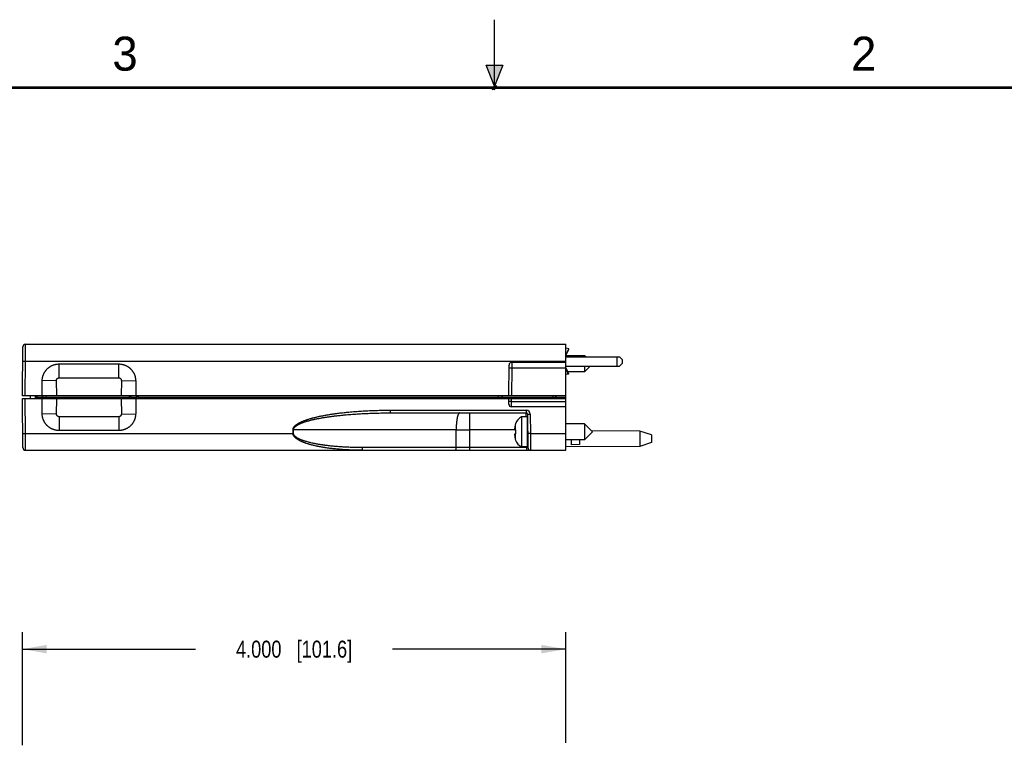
# Model space of a CAD drawing. Header units: inches. Extents: x 0 to 22, y 0 to 17.
# Tile 12 of 21: x 7.5 to 14.8, y 11.7 to 17. Entities that reach past the tile are written whole.
import ezdxf

# ---------------------------------------------------------------- set-up
doc = ezdxf.new("R2010")
doc.units = ezdxf.units.IN
doc.header["$LTSCALE"] = 1.21
doc.header["$MEASUREMENT"] = 0
doc.layers.get('0').update_dxf_attribs({"linetype": 'CONTINUOUS'})
doc.layers.add('DIMENSIONS', color=7, linetype='CONTINUOUS')
doc.styles.get("Standard").update_dxf_attribs({"font": 'txt', "width": 0.8})
doc.styles.add('TEXTSTYLE_2', font='txt')
doc.dimstyles.new('DIMSTYLE_2', dxfattribs={"dimtxt": 0.125, "dimasz": 0.18, "dimexe": 0.18, "dimexo": 0.0625, "dimgap": 0.09, "dimtad": 0, "dimtih": 1, "dimtoh": 1, "dimdec": 3, "dimzin": 4, "dimdsep": 46, "dimtxsty": 'STANDARD', "dimblk": '_FILLED', "dimblk1": '_FILLED', "dimblk2": '_FILLED', "dimcen": 0.09, "dimadec": 0, "dimazin": 0, "dimtp": 0.01, "dimtm": 0.01, "dimtfac": 1, "dimtdec": 3, "dimtofl": 0, "dimtmove": 0, "dimatfit": 3, "dimldrblk": '_FILLED', "dimfxl": 1, "dimtolj": 1, "dimtzin": 4, "dimarcsym": 0})

# ---------------------------------------------------------------- blocks, each defined once
blk = doc.blocks.new('_FILLED')
at = {"color": 0, "linetype": 'BYBLOCK'}
blk.add_solid([(0, 0), (-1, 0.174), (-1, -0.174)], dxfattribs=at)
blk = doc.blocks.new('*D18')
at = {"layer": 'DIMENSIONS', "color": 2, "linetype": 'CONTINUOUS'}
for p, q in [((7.5248, 11.6612), (7.5248, 12.4937)), ((11.5248, 11.679), (11.5248, 12.4937)), ((7.5248, 12.3687), (8.7998, 12.3687)), ((11.5248, 12.3687), (10.2498, 12.3687))]:
    blk.add_line(p, q, dxfattribs=at)
at = {"layer": 'DIMENSIONS', "color": 2, "linetype": 'CONTINUOUS', "xscale": 0.18, "yscale": 0.18, "zscale": 0.18, "rotation": 180}
blk.add_blockref('_FILLED', (7.5248, 12.3687), dxfattribs=at)
at = {"layer": 'DIMENSIONS', "color": 2, "linetype": 'CONTINUOUS', "xscale": 0.18, "yscale": 0.18, "zscale": 0.18}
blk.add_blockref('_FILLED', (11.5248, 12.3687), dxfattribs=at)
at = {"layer": 'DIMENSIONS', "color": 2, "linetype": 'CONTINUOUS', "insert": (9.5248, 12.4312), "char_height": 0.125, "width": 1.325, "attachment_point": 2, "line_spacing_factor": 0.9}
blk.add_mtext('4.000{\\Ftxt.shx;\\W1.000000;\\H0.125000; }[101.6]', dxfattribs=at)

msp = doc.modelspace()

# ---------------------------------------------------------------- hatches: boundary and pattern name
at = {"linetype": 'CONTINUOUS'}
msp.add_hatch(color=2, dxfattribs=at).paths.add_polyline_path([(11, 16.51), (10.9375, 16.6663), (11.0625, 16.6663)])

# ---------------------------------------------------------------- linework, layer by layer
at = {"color": 2, "linetype": 'CONTINUOUS'}
for p, q in [((11, 16.485), (11, 17)), ((11, 16.51), (10.9375, 16.6663)), ((10.9375, 16.6663), (11.0625, 16.6663)), ((11.0625, 16.6663), (11, 16.51)), ((11.015, 16.515), (10.985, 16.485)), ((10.985, 16.485), (11, 16.515)), ((11, 16.485), (11.015, 16.515))]:
    msp.add_line(p, q, dxfattribs=at)
at = {"color": 7, "linetype": 'CONTINUOUS'}
for p, q in [((7.5248, 14.2319), (7.528, 14.5921)), ((7.548, 14.6119), (11.5248, 14.6119)), ((11.5248, 13.8319), (11.5248, 14.6119)), ((11.5471, 14.5772), (11.5248, 14.582)), ((11.5248, 14.5282), (11.5474, 14.5765)), ((11.6631, 14.528), (11.5248, 14.528)), ((11.6399, 14.5209), (11.5248, 14.5209)), ((11.5248, 14.5189), (11.9202, 14.5189)), ((11.6399, 14.5209), (11.6399, 14.5189)), ((11.6721, 14.5189), (11.6631, 14.528)), ((11.6631, 14.528), (11.6631, 14.5189)), ((11.9202, 14.5189), (11.9399, 14.4993)), ((11.9399, 14.4993), (11.9399, 14.4716)), ((7.7958, 14.4669), (8.2339, 14.4669)), ((11.1048, 14.2319), (11.1068, 14.4591)), ((11.5248, 14.4789), (11.1268, 14.4789)), ((11.5248, 14.4519), (11.9202, 14.4519)), ((11.5248, 14.4499), (11.6399, 14.4499)), ((11.5248, 14.4376), (11.5444, 14.3938)), ((11.5248, 14.4327), (11.5425, 14.393)), ((11.6399, 14.4499), (11.6399, 14.4519)), ((11.7051, 14.4519), (11.6631, 14.4099)), ((11.6631, 14.4519), (11.6631, 14.4099)), ((11.9399, 14.4716), (11.9202, 14.4519)), ((11.5421, 14.3932), (11.5248, 14.3898)), ((11.5441, 14.3931), (11.5248, 14.3893)), ((11.6631, 14.4099), (11.5372, 14.4099)), ((11.5423, 14.3931), (11.5421, 14.3932)), ((11.5425, 14.393), (11.5423, 14.3931)), ((11.5425, 14.393), (11.5444, 14.3938)), ((11.5429, 14.3932), (11.5441, 14.3931)), ((7.6698, 14.2319), (7.6708, 14.343)), ((8.3589, 14.343), (8.3598, 14.2319)), ((11.5248, 14.2319), (7.5248, 14.2319)), ((7.528, 13.8518), (7.5248, 14.2119)), ((7.5248, 14.2119), (11.5248, 14.2119)), ((7.5828, 14.2319), (7.5828, 14.2119)), ((7.6198, 14.2319), (7.6198, 14.2119)), ((7.6279, 14.2119), (7.6281, 14.2319)), ((7.6708, 14.1008), (7.6698, 14.2119)), ((7.6752, 14.2119), (7.675, 14.2221)), ((8.3598, 14.2119), (8.3589, 14.1008)), ((11.0545, 14.2119), (11.0547, 14.2221)), ((11.1052, 14.1718), (11.1048, 14.2119)), ((11.4496, 14.2319), (11.4498, 14.2218)), ((11.5248, 14.1519), (11.1252, 14.1519)), ((10.2327, 14.1069), (11.2329, 14.1069)), ((11.2398, 14.0772), (11.1995, 14.0772)), ((11.1995, 14.0772), (11.1995, 13.8567)), ((11.2398, 14.0772), (11.2398, 13.8567)), ((11.2429, 14.097), (11.2451, 13.8518)), ((11.1552, 14.027), (11.1552, 14.0252)), ((11.6631, 14.026), (11.5248, 14.026)), ((11.7221, 13.9669), (11.6631, 14.026)), ((11.6631, 14.026), (11.6631, 13.9079)), ((8.2339, 13.9769), (7.7958, 13.9769)), ((11.1487, 13.9822), (11.1552, 13.9815)), ((11.1552, 13.9524), (11.1487, 13.9517)), ((11.1552, 13.9815), (11.1552, 13.9524)), ((11.2444, 13.9276), (11.2438, 13.9276)), ((11.7221, 13.9669), (11.6631, 13.9079)), ((12.0687, 13.9729), (11.7135, 13.9756)), ((12.1548, 13.9449), (12.0687, 13.9729)), ((12.0687, 13.9729), (12.0687, 13.8609)), ((12.1548, 13.9449), (12.1548, 13.8889)), ((11.1552, 13.9086), (11.1552, 13.9069)), ((11.2398, 13.8567), (11.1995, 13.8567)), ((11.6631, 13.9079), (11.5248, 13.9079)), ((12.0687, 13.8609), (11.5248, 13.8569)), ((11.5648, 13.9079), (11.5648, 13.8726)), ((11.6248, 13.8732), (11.5648, 13.8726)), ((11.6248, 13.9079), (11.6248, 13.8732)), ((12.1548, 13.8889), (12.0687, 13.8609)), ((7.548, 13.8319), (11.5248, 13.8319))]:
    msp.add_line(p, q, dxfattribs=at)
at = {"color": 9, "linetype": 'CONTINUOUS'}
for p, q in [((7.5471, 14.488), (7.548, 14.6119)), ((11.5248, 14.5295), (11.5471, 14.5772)), ((11.8999, 14.5189), (11.8999, 14.4519)), ((7.5271, 14.488), (7.5471, 14.488)), ((7.5448, 14.2319), (7.5471, 14.488)), ((7.5471, 14.488), (11.5248, 14.488)), ((7.7958, 14.3652), (7.7958, 14.4669)), ((8.2339, 14.3652), (8.2339, 14.4669)), ((11.1067, 14.4393), (11.1267, 14.4393)), ((11.1267, 14.4393), (11.1248, 14.2319)), ((11.1268, 14.4789), (11.1267, 14.4393)), ((11.1267, 14.4393), (11.5248, 14.4393)), ((11.5248, 14.432), (11.5421, 14.3932)), ((7.7958, 14.3652), (8.2339, 14.3652)), ((7.7763, 14.3453), (7.6708, 14.343)), ((7.7785, 14.2319), (7.7763, 14.3453)), ((8.2534, 14.3453), (8.2512, 14.2319)), ((8.2534, 14.3453), (8.3589, 14.343)), ((7.5471, 13.9558), (7.5448, 14.2119)), ((7.628, 14.2217), (7.633, 14.2218)), ((7.6329, 14.2119), (7.633, 14.2218)), ((7.633, 14.2218), (7.6331, 14.2319)), ((7.633, 14.2218), (7.675, 14.2218)), ((7.675, 14.2221), (7.7, 14.2221)), ((7.7, 14.2221), (7.7, 14.2319)), ((7.7002, 14.2119), (7.7, 14.2221)), ((7.7, 14.2221), (8.3132, 14.2221)), ((7.7763, 14.0985), (7.7785, 14.2119)), ((8.2512, 14.2119), (8.2534, 14.0985)), ((8.3132, 14.2221), (8.3132, 14.2319)), ((8.3132, 14.2221), (8.3132, 14.2119)), ((8.3257, 14.2221), (8.366, 14.2221)), ((8.3257, 14.2221), (8.3257, 14.2119)), ((8.3661, 14.2119), (8.366, 14.2221)), ((8.3785, 14.2221), (8.3785, 14.2319)), ((8.3786, 14.2119), (8.3785, 14.2221)), ((8.3785, 14.2221), (11.0297, 14.2221)), ((11.0295, 14.2119), (11.0297, 14.2221)), ((11.0297, 14.2221), (11.0297, 14.2319)), ((11.0297, 14.2221), (11.0547, 14.2221)), ((11.0547, 14.2218), (11.4298, 14.2218)), ((11.125, 14.1912), (11.1248, 14.2119)), ((11.4296, 14.2319), (11.4298, 14.2218)), ((11.4298, 14.2119), (11.4298, 14.2218)), ((11.4298, 14.2218), (11.4498, 14.2218)), ((11.4548, 14.2218), (11.4498, 14.2218)), ((11.4548, 14.2218), (11.4546, 14.2319)), ((11.4548, 14.2218), (11.5248, 14.2218)), ((11.125, 14.1912), (11.5248, 14.1912)), ((11.1252, 14.1519), (11.125, 14.1912)), ((7.7763, 14.0985), (7.6708, 14.1008)), ((7.7958, 14.0787), (7.7958, 13.9769)), ((8.2339, 14.0787), (7.7958, 14.0787)), ((8.2339, 14.0787), (8.2339, 13.9769)), ((8.2534, 14.0985), (8.3589, 14.1008)), ((10.2327, 14.1268), (11.2329, 14.1268)), ((10.2327, 14.1268), (10.2327, 14.1069)), ((10.8185, 13.983), (10.8185, 14.1069)), ((11.2329, 14.1268), (11.2329, 14.1069)), ((11.2332, 14.0772), (11.2329, 14.1069)), ((11.2429, 14.097), (11.2629, 14.097)), ((11.2629, 14.097), (11.2642, 13.9558)), ((11.1517, 14.0129), (11.1517, 13.9819)), ((11.2438, 13.9996), (11.2438, 13.9276)), ((7.5271, 13.9558), (7.5471, 13.9558)), ((7.5471, 13.9558), (9.5171, 13.9558)), ((7.548, 13.8319), (7.5471, 13.9558)), ((9.5171, 13.9558), (9.5172, 13.983)), ((9.5171, 13.9558), (9.5212, 13.9558)), ((9.5172, 13.983), (9.5212, 13.983)), ((9.5212, 13.9558), (9.5212, 13.983)), ((10.718, 13.983), (9.5212, 13.983)), ((10.7179, 13.8518), (10.718, 13.983)), ((10.718, 13.983), (10.8185, 13.983)), ((10.8184, 13.8518), (10.8185, 13.983)), ((11.1486, 13.983), (10.8185, 13.983)), ((11.1517, 13.952), (11.1517, 13.921)), ((11.2642, 13.9558), (11.2442, 13.9558)), ((11.2642, 13.9558), (11.5248, 13.9558)), ((11.2642, 13.9558), (11.2651, 13.8319)), ((10.7179, 13.8518), (10.0286, 13.8518)), ((10.8184, 13.8518), (10.7179, 13.8518)), ((11.2351, 13.8518), (10.8184, 13.8518)), ((10.8184, 13.8319), (10.8184, 13.8518)), ((11.2351, 13.8518), (11.235, 13.8567)), ((11.2351, 13.8518), (11.2351, 13.8319)), ((11.2451, 13.8518), (11.2351, 13.8518))]:
    msp.add_line(p, q, dxfattribs=at)
at = {"color": 7, "linetype": 'CONTINUOUS', "const_width": 0.02}
msp.add_lwpolyline([(21.5, 16.5), (0.5, 16.5)], dxfattribs=at)
at = {"color": 7, "linetype": 'CONTINUOUS'}
for centre, radius, start, end in [((7.548, 14.5919), 0.02, 89.99994, 179.49269), ((11.1268, 14.4589), 0.02, 90, 179.5), ((7.665, 14.2219), 0.01, 1, 90), ((11.0647, 14.2219), 0.01, 91.49057, 179), ((11.4598, 14.2219), 0.01, 181, 270), ((11.1252, 14.1719), 0.02, 180.5, 270), ((11.2426, 13.9944), 0.0933, 117.5225, 159.56387), ((11.2329, 14.0969), 0.01, 0.5, 90), ((11.3096, 13.9809), 0.1616, 174.64763, 177.72704), ((11.3644, 13.967), 0.2177, 167.82098, 172.347), ((11.2475, 13.9922), 0.0981, 160.33119, 167.84111), ((11.2486, 13.992), 0.0992, 165.51379, 167.82296), ((11.2438, 14.0102), 0.00394, 180, 269.14197), ((11.2043, 13.9911), 0.0563, 183.92839, 189.10858), ((11.2043, 13.9427), 0.0563, 170.89142, 176.07161), ((11.3097, 13.953), 0.1617, 182.27385, 185.35147), ((11.3644, 13.9669), 0.2177, 187.653, 192.17902), ((11.2475, 13.9417), 0.0981, 192.15889, 199.66881), ((11.2438, 13.9236), 0.00394, 90, 180), ((7.548, 13.8519), 0.02, 180.50731, 270.00006), ((11.2426, 13.9394), 0.0933, 200.43613, 242.4775), ((11.2651, 13.8519), 0.02, 180.5, 270)]:
    msp.add_arc(centre, radius, start, end, dxfattribs=at)
at = {"color": 9, "linetype": 'CONTINUOUS'}
for centre, radius, start, end in [((8.3194, 11.0463), 3.1758, 89.88772, 90.11296), ((8.3723, 11.0482), 3.1739, 89.88717, 90.1128), ((11.2329, 14.0968), 0.03, 0.50013, 89.99987)]:
    msp.add_arc(centre, radius, start, end, dxfattribs=at)
at = {"color": 7, "linetype": 'CONTINUOUS'}
for points, knots in [([(11.5474, 14.5765), (11.5474, 14.5765), (11.5474, 14.5766), (11.5474, 14.5767), (11.5474, 14.5767), (11.5474, 14.5768), (11.5473, 14.5769), (11.5473, 14.577), (11.5472, 14.5771), (11.5471, 14.5772), (11.5471, 14.5772)], [0, 0, 0, 0, 0.093183, 0.190299, 0.294808, 0.409429, 0.536119, 0.676235, 0.830683, 1, 1, 1, 1]), ([(7.6708, 14.343), (7.6708, 14.3471), (7.6713, 14.3552), (7.6729, 14.3653), (7.6747, 14.3732), (7.6761, 14.3781), (7.6774, 14.382), (7.6787, 14.3858), (7.6806, 14.3905), (7.6831, 14.3961), (7.6859, 14.4015), (7.6889, 14.4068), (7.6922, 14.412), (7.6958, 14.4169), (7.6995, 14.4217), (7.7035, 14.4263), (7.7078, 14.4307), (7.7122, 14.4349), (7.7168, 14.4389), (7.7217, 14.4426), (7.7267, 14.4461), (7.7318, 14.4494), (7.7372, 14.4524), (7.7426, 14.4551), (7.7482, 14.4576), (7.753, 14.4594), (7.7568, 14.4607), (7.7607, 14.4619), (7.7656, 14.4633), (7.7735, 14.465), (7.7836, 14.4665), (7.7917, 14.4669), (7.7958, 14.4669)], [0, 0, 0, 0, 0.062484, 0.124969, 0.156221, 0.187473, 0.2031, 0.218727, 0.249978, 0.28123, 0.312482, 0.343734, 0.374986, 0.406238, 0.43749, 0.468742, 0.499994, 0.531246, 0.562498, 0.593751, 0.625003, 0.656256, 0.687508, 0.718761, 0.750013, 0.781266, 0.796893, 0.812521, 0.843773, 0.875026, 0.937513, 1, 1, 1, 1]), ([(8.2339, 14.4669), (8.2379, 14.4669), (8.2461, 14.4665), (8.2562, 14.465), (8.2641, 14.4633), (8.269, 14.4619), (8.2729, 14.4607), (8.2767, 14.4594), (8.2815, 14.4576), (8.2871, 14.4551), (8.2925, 14.4524), (8.2978, 14.4494), (8.303, 14.4461), (8.308, 14.4426), (8.3128, 14.4389), (8.3175, 14.4349), (8.3219, 14.4307), (8.3261, 14.4263), (8.3302, 14.4217), (8.3339, 14.4169), (8.3375, 14.412), (8.3408, 14.4068), (8.3438, 14.4015), (8.3466, 14.3961), (8.3491, 14.3905), (8.351, 14.3858), (8.3523, 14.382), (8.3536, 14.3781), (8.355, 14.3732), (8.3568, 14.3653), (8.3584, 14.3552), (8.3588, 14.3471), (8.3589, 14.343)], [0, 0, 0, 0, 0.062487, 0.124974, 0.156227, 0.187479, 0.203107, 0.218734, 0.249987, 0.281239, 0.312492, 0.343744, 0.374997, 0.406249, 0.437502, 0.468754, 0.500006, 0.531258, 0.56251, 0.593762, 0.625014, 0.656266, 0.687518, 0.71877, 0.750022, 0.781273, 0.7969, 0.812527, 0.843779, 0.875031, 0.937516, 1, 1, 1, 1]), ([(11.5444, 14.3938), (11.5444, 14.3938), (11.5444, 14.3938), (11.5444, 14.3937), (11.5444, 14.3936), (11.5443, 14.3935), (11.5443, 14.3934), (11.5442, 14.3933), (11.5441, 14.3932), (11.5441, 14.3932), (11.5441, 14.3931)], [0, 0, 0, 0, 0.093183, 0.190299, 0.294808, 0.409429, 0.536119, 0.676235, 0.830683, 1, 1, 1, 1]), ([(7.7958, 13.9769), (7.7917, 13.9769), (7.7856, 13.9772), (7.7776, 13.9782), (7.7715, 13.9793), (7.7656, 13.9806), (7.7607, 13.9819), (7.7568, 13.9832), (7.753, 13.9845), (7.7482, 13.9863), (7.7426, 13.9888), (7.7372, 13.9915), (7.7318, 13.9945), (7.7275, 13.9972), (7.7242, 13.9995), (7.7209, 14.0019), (7.7168, 14.005), (7.7122, 14.0089), (7.7078, 14.0131), (7.7035, 14.0175), (7.6995, 14.0221), (7.6958, 14.0269), (7.6922, 14.0319), (7.6889, 14.037), (7.6859, 14.0423), (7.6831, 14.0478), (7.6806, 14.0533), (7.6784, 14.059), (7.6764, 14.0648), (7.6747, 14.0707), (7.6729, 14.0786), (7.6713, 14.0886), (7.6708, 14.0968), (7.6708, 14.1008)], [0, 0, 0, 0, 0.062486, 0.093738, 0.12499, 0.156242, 0.187494, 0.203121, 0.218749, 0.250001, 0.281253, 0.312505, 0.343757, 0.375008, 0.390635, 0.406263, 0.437514, 0.468766, 0.500018, 0.531269, 0.562521, 0.593772, 0.625024, 0.656275, 0.687526, 0.718777, 0.750029, 0.78128, 0.812531, 0.843782, 0.875033, 0.937517, 1, 1, 1, 1]), ([(8.3589, 14.1008), (8.3588, 14.0968), (8.3584, 14.0886), (8.3568, 14.0786), (8.355, 14.0707), (8.3533, 14.0648), (8.3513, 14.059), (8.3491, 14.0533), (8.3466, 14.0478), (8.3438, 14.0423), (8.3408, 14.037), (8.3375, 14.0319), (8.3339, 14.0269), (8.3302, 14.0221), (8.3261, 14.0175), (8.3219, 14.0131), (8.3175, 14.0089), (8.3128, 14.005), (8.3088, 14.0019), (8.3055, 13.9995), (8.3022, 13.9972), (8.2978, 13.9945), (8.2925, 13.9915), (8.2871, 13.9888), (8.2815, 13.9863), (8.2767, 13.9845), (8.2729, 13.9832), (8.269, 13.9819), (8.2641, 13.9806), (8.2581, 13.9793), (8.2521, 13.9782), (8.2441, 13.9772), (8.2379, 13.9769), (8.2339, 13.9769)], [0, 0, 0, 0, 0.062483, 0.124967, 0.156218, 0.187469, 0.21872, 0.249971, 0.281223, 0.312474, 0.343725, 0.374976, 0.406228, 0.437479, 0.468731, 0.499982, 0.531234, 0.562486, 0.593737, 0.609365, 0.624992, 0.656243, 0.687495, 0.718747, 0.749999, 0.781251, 0.796879, 0.812506, 0.843758, 0.87501, 0.906262, 0.937514, 1, 1, 1, 1]), ([(9.5212, 13.983), (9.5212, 13.9835), (9.5212, 13.9845), (9.5214, 13.9859), (9.5216, 13.9873), (9.5219, 13.9888), (9.5223, 13.9901), (9.5228, 13.9915), (9.5234, 13.9928), (9.5242, 13.9946), (9.5254, 13.9967), (9.5271, 13.999), (9.5289, 14.0013), (9.5308, 14.0035), (9.5329, 14.0055), (9.535, 14.0074), (9.5372, 14.0093), (9.5395, 14.0111), (9.5419, 14.0128), (9.5442, 14.0144), (9.5467, 14.016), (9.5491, 14.0175), (9.5516, 14.019), (9.5541, 14.0204), (9.5567, 14.0218), (9.5601, 14.0236), (9.5644, 14.0257), (9.5688, 14.0277), (9.5723, 14.0293), (9.5759, 14.0308), (9.5821, 14.0334), (9.5911, 14.0368), (9.6002, 14.0399), (9.6076, 14.0423), (9.6131, 14.0441), (9.6186, 14.0458), (9.6242, 14.0474), (9.6297, 14.049), (9.6372, 14.051), (9.6446, 14.0529), (9.6521, 14.0548), (9.6596, 14.0566), (9.6671, 14.0584), (9.6746, 14.06), (9.6822, 14.0617), (9.6916, 14.0636), (9.703, 14.0659), (9.7143, 14.068), (9.7257, 14.0701), (9.7371, 14.0721), (9.7485, 14.074), (9.7599, 14.0758), (9.7714, 14.0775), (9.7828, 14.0791), (9.7943, 14.0807), (9.8057, 14.0823), (9.8172, 14.0837), (9.8287, 14.0851), (9.8402, 14.0865), (9.8517, 14.0878), (9.867, 14.0894), (9.8824, 14.091), (9.8977, 14.0924), (9.9131, 14.0938), (9.9323, 14.0954), (9.9553, 14.0972), (9.9784, 14.0988), (10.0015, 14.1003), (10.0246, 14.1016), (10.0554, 14.1031), (10.0862, 14.1044), (10.117, 14.1053), (10.1402, 14.1059), (10.1633, 14.1064), (10.1941, 14.1068), (10.2173, 14.1069), (10.2327, 14.1069)], [0, 0, 0, 0, 0.001954, 0.003907, 0.005861, 0.007815, 0.009769, 0.011722, 0.013676, 0.01563, 0.019537, 0.023444, 0.027351, 0.031258, 0.035165, 0.039072, 0.042979, 0.046886, 0.050794, 0.054701, 0.058608, 0.062515, 0.066422, 0.070328, 0.074235, 0.078142, 0.085956, 0.093769, 0.097676, 0.101582, 0.109396, 0.125021, 0.140647, 0.14846, 0.156273, 0.164086, 0.171899, 0.179712, 0.187525, 0.20315, 0.210963, 0.218775, 0.234401, 0.242213, 0.250026, 0.265651, 0.281276, 0.296901, 0.312526, 0.328151, 0.343776, 0.359401, 0.375026, 0.39065, 0.406275, 0.4219, 0.437524, 0.453149, 0.468774, 0.484398, 0.500023, 0.531272, 0.546897, 0.562521, 0.59377, 0.625019, 0.656268, 0.687516, 0.718765, 0.750014, 0.81251, 0.843759, 0.875007, 0.906256, 0.937504, 1, 1, 1, 1])]:
    msp.add_open_spline(points, degree=3, knots=knots, dxfattribs=at)
at = {"color": 9, "linetype": 'CONTINUOUS'}
for points, knots in [([(7.7763, 14.3453), (7.7763, 14.346), (7.7764, 14.3473), (7.7766, 14.3492), (7.777, 14.3508), (7.7774, 14.352), (7.7778, 14.3532), (7.7785, 14.3547), (7.7793, 14.3561), (7.78, 14.3571), (7.7808, 14.3582), (7.7819, 14.3594), (7.7831, 14.3605), (7.7841, 14.3613), (7.7851, 14.362), (7.7865, 14.3629), (7.788, 14.3636), (7.7892, 14.3641), (7.7904, 14.3645), (7.792, 14.3649), (7.7939, 14.3651), (7.7952, 14.3652), (7.7958, 14.3652)], [0, 0, 0, 0, 0.062494, 0.124988, 0.187482, 0.218739, 0.249996, 0.31249, 0.374985, 0.406242, 0.437499, 0.499994, 0.562489, 0.593747, 0.625004, 0.6875, 0.749996, 0.781253, 0.812511, 0.875007, 0.937503, 1, 1, 1, 1]), ([(8.2339, 14.3652), (8.2345, 14.3652), (8.2358, 14.3651), (8.2377, 14.3649), (8.2393, 14.3645), (8.2405, 14.3641), (8.2417, 14.3636), (8.2432, 14.3629), (8.2446, 14.362), (8.2456, 14.3613), (8.2466, 14.3605), (8.2478, 14.3594), (8.2489, 14.3582), (8.2497, 14.3571), (8.2504, 14.3561), (8.2512, 14.3547), (8.2519, 14.3532), (8.2523, 14.352), (8.2527, 14.3508), (8.2531, 14.3492), (8.2533, 14.3473), (8.2534, 14.346), (8.2534, 14.3453)], [0, 0, 0, 0, 0.062497, 0.124993, 0.187489, 0.218747, 0.250004, 0.3125, 0.374996, 0.406253, 0.437511, 0.500006, 0.562501, 0.593758, 0.625015, 0.68751, 0.750004, 0.781261, 0.812518, 0.875012, 0.937506, 1, 1, 1, 1]), ([(7.6751, 14.2163), (7.6744, 14.2161), (7.6729, 14.2155), (7.6707, 14.2148), (7.6686, 14.2141), (7.6668, 14.2136), (7.6654, 14.2132), (7.6643, 14.2129), (7.6633, 14.2126), (7.6623, 14.2124), (7.6613, 14.2122), (7.6604, 14.2121), (7.6596, 14.212), (7.659, 14.2119), (7.6587, 14.2119), (7.6586, 14.2119)], [0, 0, 0, 0, 0.136367, 0.271136, 0.403833, 0.533803, 0.597493, 0.660125, 0.721512, 0.781431, 0.839608, 0.895701, 0.949312, 0.975055, 1, 1, 1, 1]), ([(8.3257, 14.2221), (8.3257, 14.2224), (8.3257, 14.2231), (8.3256, 14.224), (8.3255, 14.225), (8.3253, 14.2259), (8.3251, 14.2267), (8.3248, 14.2276), (8.3245, 14.2283), (8.3242, 14.2291), (8.3239, 14.2297), (8.3235, 14.2303), (8.323, 14.2308), (8.3226, 14.2312), (8.3221, 14.2315), (8.3217, 14.2317), (8.3214, 14.2318), (8.3212, 14.2319), (8.3209, 14.2319), (8.3208, 14.2319), (8.3207, 14.2319)], [0, 0, 0, 0, 0.081198, 0.161719, 0.241005, 0.318515, 0.393742, 0.466219, 0.535536, 0.601349, 0.663402, 0.721544, 0.775753, 0.826169, 0.873123, 0.917171, 0.938363, 0.959144, 0.979645, 1, 1, 1, 1]), ([(8.3661, 14.2221), (8.366, 14.2224), (8.366, 14.2231), (8.3659, 14.224), (8.3658, 14.225), (8.3657, 14.2259), (8.3654, 14.2267), (8.3652, 14.2276), (8.3649, 14.2283), (8.3646, 14.2291), (8.3642, 14.2297), (8.3638, 14.2303), (8.3634, 14.2308), (8.363, 14.2312), (8.3625, 14.2315), (8.3621, 14.2317), (8.3618, 14.2318), (8.3615, 14.2319), (8.3613, 14.2319), (8.3611, 14.2319), (8.3611, 14.2319)], [0, 0, 0, 0, 0.081198, 0.161719, 0.241005, 0.318515, 0.393742, 0.466219, 0.535536, 0.601349, 0.663402, 0.721544, 0.775753, 0.826169, 0.873123, 0.917171, 0.938363, 0.959144, 0.979645, 1, 1, 1, 1]), ([(11.0711, 14.2119), (11.071, 14.2119), (11.0707, 14.2119), (11.0701, 14.212), (11.0693, 14.2121), (11.0684, 14.2122), (11.0674, 14.2124), (11.0664, 14.2126), (11.0654, 14.2129), (11.0643, 14.2132), (11.0629, 14.2136), (11.0611, 14.2141), (11.059, 14.2148), (11.0568, 14.2155), (11.0553, 14.2161), (11.0546, 14.2163)], [0, 0, 0, 0, 0.024941, 0.050685, 0.104298, 0.160392, 0.218569, 0.278488, 0.339875, 0.402506, 0.466196, 0.596168, 0.728865, 0.863633, 1, 1, 1, 1]), ([(11.4598, 14.2119), (11.4597, 14.2119), (11.4595, 14.2119), (11.4592, 14.212), (11.4588, 14.2121), (11.4584, 14.2123), (11.4579, 14.2126), (11.4575, 14.213), (11.4571, 14.2135), (11.4567, 14.214), (11.4563, 14.2146), (11.456, 14.2153), (11.4557, 14.2161), (11.4555, 14.2168), (11.4553, 14.2174), (11.4552, 14.218), (11.455, 14.2188), (11.4549, 14.2196), (11.4548, 14.2202), (11.4548, 14.2209), (11.4548, 14.2214), (11.4548, 14.2218)], [0, 0, 0, 0, 0.019339, 0.03876, 0.078482, 0.120194, 0.164685, 0.212588, 0.264389, 0.320409, 0.380827, 0.445693, 0.51492, 0.588289, 0.626424, 0.66545, 0.745885, 0.828972, 0.871282, 0.913963, 1, 1, 1, 1]), ([(11.125, 14.1912), (11.1244, 14.1912), (11.1231, 14.1912), (11.1211, 14.1912), (11.1192, 14.1912), (11.1174, 14.1912), (11.1156, 14.1912), (11.1139, 14.1912), (11.1124, 14.1912), (11.1109, 14.1912), (11.1098, 14.1912), (11.109, 14.1912), (11.1084, 14.1912), (11.1079, 14.1913), (11.1074, 14.1913), (11.107, 14.1913), (11.1066, 14.1913), (11.1062, 14.1913), (11.1059, 14.1913), (11.1056, 14.1913), (11.1054, 14.1913), (11.1053, 14.1914), (11.1052, 14.1914), (11.1051, 14.1914), (11.1051, 14.1914), (11.1051, 14.1914), (11.1051, 14.1914), (11.105, 14.1914), (11.105, 14.1914), (11.105, 14.1914), (11.105, 14.1914), (11.105, 14.1914)], [0, 0, 0, 0, 0.097951, 0.194957, 0.290085, 0.382419, 0.471071, 0.555187, 0.633959, 0.706627, 0.772493, 0.802675, 0.830924, 0.857173, 0.881359, 0.903423, 0.923314, 0.940983, 0.956389, 0.969496, 0.980274, 0.988701, 0.992028, 0.994765, 0.995912, 0.996912, 0.997766, 0.998476, 0.999044, 0.999477, 1, 1, 1, 1]), ([(7.7958, 14.0787), (7.7952, 14.0787), (7.7939, 14.0787), (7.792, 14.079), (7.7904, 14.0794), (7.7892, 14.0798), (7.788, 14.0803), (7.7865, 14.081), (7.7851, 14.0818), (7.7841, 14.0826), (7.7831, 14.0834), (7.7819, 14.0845), (7.7808, 14.0857), (7.78, 14.0867), (7.7793, 14.0878), (7.7785, 14.0892), (7.7778, 14.0907), (7.7774, 14.0919), (7.777, 14.0931), (7.7766, 14.0947), (7.7764, 14.0966), (7.7763, 14.0979), (7.7763, 14.0985)], [0, 0, 0, 0, 0.062497, 0.124993, 0.187489, 0.218747, 0.250004, 0.3125, 0.374996, 0.406253, 0.437511, 0.500006, 0.562501, 0.593758, 0.625015, 0.68751, 0.750004, 0.781261, 0.812518, 0.875012, 0.937506, 1, 1, 1, 1]), ([(8.2534, 14.0985), (8.2534, 14.0979), (8.2533, 14.0966), (8.2531, 14.0947), (8.2527, 14.0931), (8.2523, 14.0919), (8.2519, 14.0907), (8.2512, 14.0892), (8.2504, 14.0878), (8.2497, 14.0867), (8.2489, 14.0857), (8.2478, 14.0845), (8.2466, 14.0834), (8.2456, 14.0826), (8.2446, 14.0818), (8.2432, 14.081), (8.2417, 14.0803), (8.2405, 14.0798), (8.2393, 14.0794), (8.2377, 14.079), (8.2358, 14.0787), (8.2345, 14.0787), (8.2339, 14.0787)], [0, 0, 0, 0, 0.062494, 0.124988, 0.187482, 0.218739, 0.249996, 0.31249, 0.374985, 0.406242, 0.437499, 0.499994, 0.562489, 0.593747, 0.625004, 0.6875, 0.749996, 0.781253, 0.812511, 0.875007, 0.937503, 1, 1, 1, 1]), ([(9.5172, 13.983), (9.5172, 13.9835), (9.5172, 13.9845), (9.5173, 13.986), (9.5175, 13.9874), (9.5178, 13.9889), (9.5181, 13.9903), (9.5185, 13.9917), (9.5189, 13.9931), (9.5194, 13.9945), (9.52, 13.9958), (9.5206, 13.9972), (9.5213, 13.9985), (9.522, 13.9998), (9.5228, 14.001), (9.5236, 14.0023), (9.5244, 14.0035), (9.5256, 14.005), (9.5268, 14.0066), (9.528, 14.0081), (9.5294, 14.0095), (9.531, 14.0113), (9.5332, 14.0133), (9.5353, 14.0153), (9.5376, 14.0172), (9.5399, 14.0191), (9.5422, 14.0208), (9.5446, 14.0226), (9.547, 14.0242), (9.5495, 14.0258), (9.5519, 14.0274), (9.5544, 14.0289), (9.5578, 14.0309), (9.5621, 14.0333), (9.5673, 14.036), (9.5726, 14.0386), (9.577, 14.0407), (9.5806, 14.0423), (9.5842, 14.0439), (9.5887, 14.0458), (9.5959, 14.0488), (9.6032, 14.0516), (9.6106, 14.0542), (9.6162, 14.0561), (9.6217, 14.058), (9.6292, 14.0604), (9.6385, 14.0633), (9.6479, 14.066), (9.6555, 14.0681), (9.6631, 14.0702), (9.6725, 14.0726), (9.6839, 14.0754), (9.6954, 14.0781), (9.7069, 14.0807), (9.7184, 14.0831), (9.7299, 14.0854), (9.7452, 14.0884), (9.7607, 14.0912), (9.7761, 14.0938), (9.7877, 14.0957), (9.7993, 14.0975), (9.8109, 14.0993), (9.8226, 14.1009), (9.8342, 14.1025), (9.8459, 14.1041), (9.8575, 14.1055), (9.8692, 14.1069), (9.8847, 14.1087), (9.9003, 14.1104), (9.9159, 14.112), (9.9315, 14.1135), (9.951, 14.1153), (9.9744, 14.1172), (9.9979, 14.1189), (10.0213, 14.1204), (10.0448, 14.1218), (10.0683, 14.123), (10.0996, 14.1243), (10.1309, 14.1254), (10.1622, 14.1261), (10.1935, 14.1266), (10.217, 14.1268), (10.2327, 14.1268)], [0, 0, 0, 0, 0.001953, 0.003906, 0.005859, 0.007813, 0.009766, 0.011719, 0.013672, 0.015625, 0.017578, 0.019532, 0.021485, 0.023438, 0.025391, 0.027344, 0.029298, 0.031251, 0.035157, 0.03711, 0.039064, 0.04297, 0.046876, 0.050782, 0.054689, 0.058595, 0.062501, 0.066408, 0.070314, 0.07422, 0.078127, 0.082033, 0.08594, 0.093752, 0.101565, 0.109377, 0.11719, 0.121096, 0.125002, 0.132815, 0.140628, 0.156252, 0.164065, 0.171878, 0.17969, 0.187503, 0.203128, 0.218753, 0.226565, 0.234378, 0.250003, 0.265628, 0.281253, 0.296878, 0.312503, 0.328128, 0.343753, 0.375003, 0.390628, 0.406253, 0.421878, 0.437503, 0.453128, 0.468753, 0.484378, 0.500003, 0.515628, 0.531253, 0.562503, 0.578128, 0.593753, 0.625003, 0.656252, 0.687502, 0.718752, 0.750002, 0.781252, 0.812502, 0.875001, 0.906251, 0.937501, 1, 1, 1, 1]), ([(10.7431, 14.1069), (10.7429, 14.1069), (10.7425, 14.1069), (10.7419, 14.1068), (10.7413, 14.1066), (10.7407, 14.1063), (10.7401, 14.106), (10.7395, 14.1056), (10.7388, 14.1051), (10.7382, 14.1046), (10.7376, 14.1039), (10.737, 14.1032), (10.7365, 14.1024), (10.7359, 14.1016), (10.7353, 14.1007), (10.7347, 14.0997), (10.7341, 14.0986), (10.7336, 14.0975), (10.733, 14.0963), (10.7324, 14.095), (10.7319, 14.0937), (10.7313, 14.0923), (10.7308, 14.0909), (10.7301, 14.0888), (10.7292, 14.086), (10.7282, 14.0825), (10.7272, 14.0788), (10.7263, 14.0748), (10.7254, 14.0706), (10.7246, 14.0662), (10.7238, 14.0617), (10.723, 14.0569), (10.7223, 14.0519), (10.7217, 14.0468), (10.721, 14.0415), (10.7205, 14.036), (10.72, 14.0305), (10.7195, 14.0248), (10.7191, 14.019), (10.7188, 14.0132), (10.7185, 14.0072), (10.7183, 14.0012), (10.7181, 13.9932), (10.718, 13.9871), (10.718, 13.983)], [0, 0, 0, 0, 0.004714, 0.009494, 0.014403, 0.0195, 0.024836, 0.030454, 0.036394, 0.042686, 0.049355, 0.056422, 0.063903, 0.071811, 0.080155, 0.088945, 0.098184, 0.107877, 0.118025, 0.128631, 0.139693, 0.15121, 0.16318, 0.1756, 0.201775, 0.2297, 0.259329, 0.290609, 0.323481, 0.357881, 0.393737, 0.430973, 0.469511, 0.509267, 0.550152, 0.592078, 0.634949, 0.67867, 0.723142, 0.768264, 0.813935, 0.860049, 0.906503, 1, 1, 1, 1]), ([(10.0245, 13.8319), (10.0133, 13.8319), (9.9963, 13.8321), (9.9738, 13.8325), (9.9569, 13.833), (9.94, 13.8336), (9.9174, 13.8347), (9.8893, 13.8363), (9.8612, 13.8384), (9.8387, 13.8405), (9.8218, 13.8422), (9.805, 13.844), (9.7882, 13.8461), (9.7715, 13.8483), (9.7575, 13.8504), (9.7464, 13.8521), (9.738, 13.8535), (9.7297, 13.8549), (9.7213, 13.8564), (9.713, 13.8579), (9.7047, 13.8595), (9.6964, 13.8612), (9.6853, 13.8635), (9.6743, 13.866), (9.6634, 13.8687), (9.6551, 13.8707), (9.647, 13.8729), (9.6388, 13.8752), (9.632, 13.8772), (9.6266, 13.8788), (9.6212, 13.8805), (9.6158, 13.8822), (9.6105, 13.8841), (9.6051, 13.8859), (9.5985, 13.8884), (9.5919, 13.8909), (9.5867, 13.8931), (9.5815, 13.8953), (9.575, 13.8982), (9.5674, 13.9019), (9.5611, 13.9052), (9.5562, 13.908), (9.5525, 13.9102), (9.5489, 13.9125), (9.5454, 13.9149), (9.5419, 13.9174), (9.5386, 13.92), (9.5353, 13.9228), (9.5322, 13.9257), (9.5292, 13.9288), (9.5264, 13.9321), (9.5239, 13.9356), (9.522, 13.9386), (9.5207, 13.9412), (9.5198, 13.9432), (9.519, 13.9452), (9.5184, 13.9469), (9.5181, 13.9483), (9.5178, 13.9494), (9.5176, 13.9504), (9.5174, 13.9515), (9.5173, 13.9526), (9.5172, 13.954), (9.5171, 13.9551), (9.5171, 13.9558)], [0, 0, 0, 0, 0.062338, 0.093507, 0.124676, 0.155844, 0.187013, 0.24935, 0.31169, 0.342861, 0.374033, 0.405206, 0.436381, 0.467558, 0.498737, 0.514328, 0.529919, 0.545511, 0.561104, 0.576698, 0.592293, 0.607889, 0.623486, 0.654684, 0.670286, 0.68589, 0.701496, 0.717104, 0.732715, 0.740522, 0.74833, 0.763947, 0.771758, 0.779569, 0.795196, 0.810828, 0.818647, 0.826467, 0.842114, 0.857771, 0.873439, 0.881279, 0.889124, 0.896973, 0.904828, 0.912689, 0.920558, 0.928436, 0.936324, 0.944224, 0.952138, 0.960067, 0.968015, 0.971997, 0.975984, 0.979977, 0.983974, 0.985974, 0.987976, 0.989978, 0.991982, 0.993986, 0.99599, 1, 1, 1, 1]), ([(10.0286, 13.8518), (10.0174, 13.8518), (10.0008, 13.8519), (9.9785, 13.8522), (9.9619, 13.8526), (9.9452, 13.8531), (9.923, 13.854), (9.9008, 13.855), (9.8786, 13.8564), (9.8564, 13.8578), (9.8343, 13.8596), (9.8122, 13.8616), (9.7956, 13.8633), (9.779, 13.8651), (9.7652, 13.8668), (9.7542, 13.8682), (9.7459, 13.8693), (9.7377, 13.8705), (9.7294, 13.8717), (9.7212, 13.8729), (9.7129, 13.8742), (9.7047, 13.8756), (9.6965, 13.877), (9.6883, 13.8785), (9.6801, 13.8801), (9.6719, 13.8817), (9.661, 13.8839), (9.6502, 13.8863), (9.6394, 13.8889), (9.6286, 13.8916), (9.6178, 13.8946), (9.6072, 13.8977), (9.6005, 13.8998), (9.5952, 13.9016), (9.5913, 13.9029), (9.5874, 13.9043), (9.5834, 13.9057), (9.5795, 13.9072), (9.5757, 13.9088), (9.5718, 13.9104), (9.568, 13.912), (9.5642, 13.9138), (9.5604, 13.9156), (9.5573, 13.9171), (9.5548, 13.9184), (9.5524, 13.9198), (9.5493, 13.9215), (9.5458, 13.9237), (9.5428, 13.9256), (9.5406, 13.9272), (9.5389, 13.9285), (9.5372, 13.9298), (9.5356, 13.9311), (9.534, 13.9325), (9.5325, 13.9339), (9.531, 13.9354), (9.5291, 13.9374), (9.5273, 13.9396), (9.5257, 13.9419), (9.5246, 13.9437), (9.5236, 13.9456), (9.5227, 13.9475), (9.5222, 13.9492), (9.5218, 13.9506), (9.5216, 13.9516), (9.5214, 13.9527), (9.5213, 13.9537), (9.5212, 13.9548), (9.5212, 13.9555), (9.5212, 13.9558)], [0, 0, 0, 0, 0.062414, 0.093621, 0.124828, 0.156034, 0.18724, 0.249653, 0.280859, 0.312066, 0.37448, 0.405688, 0.436896, 0.468105, 0.499315, 0.514921, 0.530527, 0.546133, 0.561739, 0.577346, 0.592954, 0.608561, 0.62417, 0.639779, 0.655389, 0.670999, 0.68661, 0.717836, 0.733451, 0.749067, 0.780303, 0.795925, 0.81155, 0.819363, 0.827178, 0.834993, 0.842809, 0.850627, 0.858446, 0.866266, 0.874088, 0.881912, 0.889739, 0.897567, 0.901483, 0.905399, 0.913234, 0.921073, 0.928917, 0.932841, 0.936767, 0.940695, 0.944624, 0.948556, 0.952491, 0.956428, 0.960368, 0.968257, 0.972209, 0.976165, 0.980126, 0.984092, 0.988063, 0.99005, 0.992039, 0.994028, 0.996018, 0.998009, 1, 1, 1, 1]), ([(10.0245, 13.8319), (10.0246, 13.8319), (10.0246, 13.8319), (10.0248, 13.832), (10.0249, 13.832), (10.0251, 13.8321), (10.0253, 13.8323), (10.0255, 13.8325), (10.0257, 13.8328), (10.0259, 13.8331), (10.0261, 13.8335), (10.0263, 13.8338), (10.0264, 13.8343), (10.0266, 13.8348), (10.0268, 13.8353), (10.0269, 13.8358), (10.0271, 13.8364), (10.0272, 13.8371), (10.0274, 13.838), (10.0276, 13.8392), (10.0279, 13.8408), (10.0281, 13.8424), (10.0282, 13.8442), (10.0284, 13.846), (10.0285, 13.8479), (10.0285, 13.8498), (10.0286, 13.8511), (10.0286, 13.8518)], [0, 0, 0, 0, 0.004714, 0.009494, 0.019487, 0.030431, 0.042655, 0.056386, 0.071772, 0.088904, 0.107836, 0.128589, 0.151168, 0.175559, 0.201736, 0.229663, 0.259293, 0.290576, 0.32345, 0.393707, 0.469484, 0.550129, 0.634929, 0.723127, 0.813924, 0.906496, 1, 1, 1, 1]), ([(10.7139, 13.8319), (10.7139, 13.8319), (10.714, 13.8319), (10.7141, 13.832), (10.7143, 13.832), (10.7145, 13.8321), (10.7147, 13.8323), (10.7149, 13.8325), (10.7151, 13.8328), (10.7152, 13.8331), (10.7154, 13.8335), (10.7156, 13.8338), (10.7158, 13.8343), (10.7159, 13.8348), (10.7161, 13.8353), (10.7163, 13.8358), (10.7164, 13.8364), (10.7166, 13.8371), (10.7168, 13.838), (10.717, 13.8392), (10.7172, 13.8408), (10.7174, 13.8424), (10.7176, 13.8442), (10.7177, 13.846), (10.7178, 13.8479), (10.7179, 13.8498), (10.7179, 13.8511), (10.7179, 13.8518)], [0, 0, 0, 0, 0.004714, 0.009494, 0.019487, 0.030431, 0.042655, 0.056386, 0.071772, 0.088904, 0.107836, 0.128589, 0.151168, 0.175559, 0.201736, 0.229663, 0.259293, 0.290576, 0.32345, 0.393707, 0.469484, 0.550129, 0.634929, 0.723127, 0.813924, 0.906496, 1, 1, 1, 1])]:
    msp.add_open_spline(points, degree=3, knots=knots, dxfattribs=at)

# ---------------------------------------------------------------- texts
at = {"color": 2, "linetype": 'CONTINUOUS', "char_height": 0.25, "width": 0.25, "attachment_point": 1, "line_spacing_factor": 0.9, "style": 'TEXTSTYLE_2'}
for s, insert in [('3', (8.1875, 16.875)), ('2', (13.625, 16.875))]:
    msp.add_mtext(s, dxfattribs=dict(at, insert=insert))

# ---------------------------------------------------------------- dimensions: what is measured, and where the dimension line sits
at = {"layer": 'DIMENSIONS', "color": 2, "linetype": 'CONTINUOUS'}
dim = msp.add_linear_dim(base=(7.5248, 12.3687), p1=(11.5248, 11.679), p2=(7.5248, 11.6612), angle=180, dimstyle='DIMSTYLE_2', dxfattribs=at)
dim.commit()
dim.dimension.update_dxf_attribs({"geometry": '*D18', "text_midpoint": (9.3748, 12.3687), "dimtype": 160})

doc.saveas('drawing.dxf')
